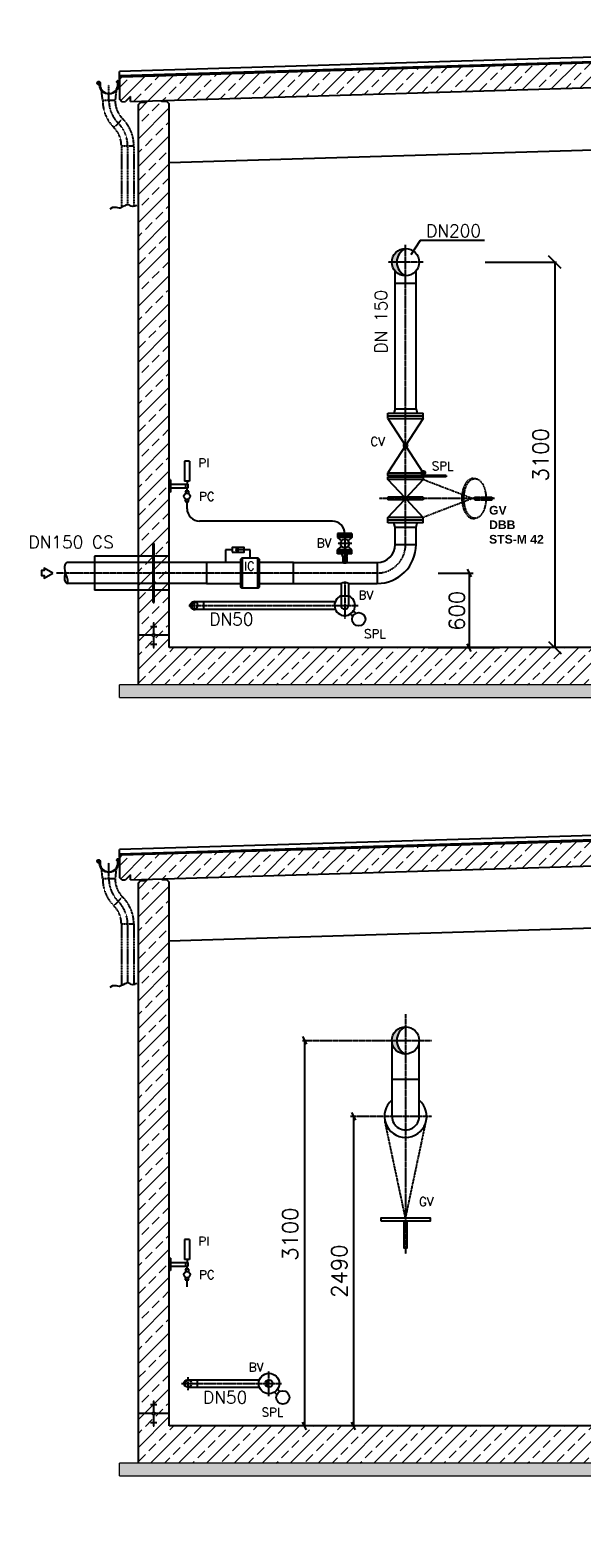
# Model space of a CAD drawing. Header units: millimetres. Extents: x -197187 to 231260338, y -45270 to 70505.
# Tile 14 of 85: x -52347 to -47912, y 2478 to 14603. Entities that reach past the tile are written whole.
import ezdxf
from ezdxf.enums import TextEntityAlignment as Align

# ---------------------------------------------------------------- set-up
doc = ezdxf.new("R2010")
doc.units = ezdxf.units.MM
doc.header["$LTSCALE"] = 0.5
doc.linetypes.add('DASHDOT', pattern=[1, 0.5, -0.25, 0, -0.25])
doc.linetypes.add('HIDDEN', pattern=[0.375, 0.25, -0.125])
for name, color, linetype in [('21', 7, 'Continuous'), ('41', 7, 'Continuous'), ('42', 7, 'Continuous'), ('BEMAßUNG', 7, 'Continuous'), ('Beschriftung', 7, 'Continuous'), ('P-MU050ENTL', 7, 'Continuous'), ('P-MU150AUSL', 7, 'Continuous'), ('P-MU150EINL', 7, 'Continuous'), ('P-MU200AUSL', 7, 'Continuous'), ('P-MU200EINL', 7, 'Continuous'), ('P-MU250AUSL1', 7, 'Continuous')]:
    doc.layers.add(name, color=color, linetype=linetype)
doc.styles.add('ROMANS', font='ROMANS', dxfattribs={"height": 0.2})

# ---------------------------------------------------------------- blocks, each defined once
blk = doc.blocks.new('_Oblique')
at = {"color": 0, "linetype": 'ByBlock', "lineweight": -2}
blk.add_line((-0.5, -0.5), (0.5, 0.5), dxfattribs=at)

msp = doc.modelspace()

# ---------------------------------------------------------------- hatches: boundary and pattern name
at = {"lineweight": 5}
h = msp.add_hatch(dxfattribs=at)
h.set_pattern_fill('ANSI33', color=256, scale=25)
h.set_pattern_definition([(45, (-19236.86, 14314.77), (-112.2532, 112.2532), []), (45, (-19124.61, 14314.77), (-112.2532, 112.2532), [79.375, -39.6875])])
h.paths.add_polyline_path([(-40579.005, 14539.136), (-40598.996, 14558.536), (-51608.947, 14228.238), (-51628.938, 14207.638), (-51628.938, 14046.9), (-51608.947, 14027.5), (-51579.005, 14028.398), (-51539.005, 14069.598), (-51539.005, 14029.598), (-40598.996, 14357.798), (-40579.005, 14378.398)])
h = msp.add_hatch(dxfattribs=at)
h.set_pattern_fill('ANSI33', color=256, scale=25)
h.set_pattern_definition([(45, (-19961.86, 11568.5), (-112.2532, 112.2532), []), (45, (-19849.61, 11568.5), (-112.2532, 112.2532), [79.375, -39.6875])])
h.paths.add_polyline_path([(-40729.005, 9636.898), (-40979.005, 9636.898), (-40979.005, 14316.398), (-40959.014, 14336.998), (-40919.032, 14338.197), (-40919.332, 14348.188), (-40789.278, 14352.09), (-40788.978, 14342.099), (-40748.996, 14343.298), (-40729.005, 14323.898)])
h.paths.add_polyline_path([(-40979.005, 9636.898), (-40729.005, 9636.898), (-40729.005, 9336.898), (-44464.005, 9336.898), (-44464.005, 8836.898), (-45464.005, 8836.898), (-45464.005, 9336.898), (-51479.005, 9336.898), (-51479.005, 14001.398), (-51459.014, 14021.998), (-51419.032, 14023.197), (-51419.332, 14033.188), (-51289.278, 14037.09), (-51288.978, 14027.099), (-51248.996, 14028.298), (-51229.005, 14008.898), (-51229.005, 9636.898), (-45244.005, 9636.898), (-45244.005, 9606.898), (-45214.005, 9606.898), (-45214.005, 9136.898), (-44714.005, 9136.898), (-44714.005, 9606.898), (-44684.005, 9606.898), (-44684.005, 9636.898)])
h = msp.add_hatch(color=256)
h.dxf.hatch_style = 1
h.paths.add_polyline_path([(-50694.766, 10424.001), (-50674.68, 10412.405), (-50674.68, 10435.598)])
h = msp.add_hatch(dxfattribs=at)
h.set_pattern_fill('ANSI33', color=256, scale=25)
h.set_pattern_definition([(45, (-19236.86, 8056.34), (-112.2532, 112.2532), []), (45, (-19124.61, 8056.34), (-112.2532, 112.2532), [79.375, -39.6875])])
h.paths.add_polyline_path([(-40579.005, 8280.707), (-40598.996, 8300.107), (-51608.947, 7969.809), (-51628.938, 7949.209), (-51628.938, 7788.471), (-51608.947, 7769.071), (-51579.005, 7769.969), (-51539.005, 7811.169), (-51539.005, 7771.169), (-40598.996, 8099.369), (-40579.005, 8119.969)])
h = msp.add_hatch(dxfattribs=at)
h.set_pattern_fill('ANSI33', color=256, scale=25)
h.set_pattern_definition([(45, (-19961.86, 5310.06), (-112.2532, 112.2532), []), (45, (-19849.61, 5310.06), (-112.2532, 112.2532), [79.375, -39.6875])])
h.paths.add_polyline_path([(-40729.005, 3378.469), (-40979.005, 3378.469), (-40979.005, 8057.969), (-40959.014, 8078.569), (-40919.032, 8079.768), (-40919.332, 8089.759), (-40789.278, 8093.661), (-40788.978, 8083.67), (-40748.996, 8084.869), (-40729.005, 8065.469)])
h.paths.add_polyline_path([(-40979.005, 3378.469), (-40729.005, 3378.469), (-40729.005, 3078.469), (-44464.005, 3078.469), (-44464.005, 2578.469), (-45464.005, 2578.469), (-45464.005, 3078.469), (-51479.005, 3078.469), (-51479.005, 7742.969), (-51459.014, 7763.569), (-51419.032, 7764.768), (-51419.332, 7774.759), (-51289.278, 7778.661), (-51288.978, 7768.67), (-51248.996, 7769.869), (-51229.005, 7750.469), (-51229.005, 3378.469), (-45244.005, 3378.469), (-45244.005, 3348.469), (-45214.005, 3348.469), (-45214.005, 2878.469), (-44714.005, 2878.469), (-44714.005, 3348.469), (-44684.005, 3348.469), (-44684.005, 3378.469)])
h = msp.add_hatch(color=256)
h.dxf.hatch_style = 1
h.paths.add_polyline_path([(-50427.005, 3749.55, 0.414213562), (-50457.155, 3719.4), (-50443.964, 3719.4, -0.261949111)])
h.paths.add_polyline_path([(-50443.964, 3719.4), (-50457.155, 3719.4, 0.414213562), (-50427.005, 3689.25, -0.261949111)])
at = {"layer": 'Beschriftung', "lineweight": 5}
h = msp.add_hatch(dxfattribs=at)
h.set_pattern_fill('BETON_UNBEWEHRT', color=256, scale=200, angle=90, pattern_type=2)
h.set_pattern_definition([(135, (-25336.86, 54498.937), (-35.35534, -35.35534), [25, -12.5])])
h.paths.add_polyline_path([(-44464.005, 9336.898), (-40579.005, 9336.898), (-40579.005, 9236.898), (-44464.005, 9236.898)])
h.paths.add_polyline_path([(-45464.005, 8836.898), (-44464.005, 8836.898), (-44464.005, 8736.898), (-45464.005, 8736.898)])
h.paths.add_polyline_path([(-51629.005, 9336.898), (-45464.005, 9336.898), (-45464.005, 9236.898), (-51629.005, 9236.898)])
h = msp.add_hatch(dxfattribs=at)
h.set_pattern_fill('BETON_UNBEWEHRT', color=256, scale=200, angle=90, pattern_type=2)
h.set_pattern_definition([(135, (-25336.86, 48240.51), (-35.35534, -35.35534), [25, -12.5])])
h.paths.add_polyline_path([(-44464.005, 3078.469), (-40579.005, 3078.469), (-40579.005, 2978.469), (-44464.005, 2978.469)])
h.paths.add_polyline_path([(-45464.005, 2578.469), (-44464.005, 2578.469), (-44464.005, 2478.469), (-45464.005, 2478.469)])
h.paths.add_polyline_path([(-51629.005, 3078.469), (-45464.005, 3078.469), (-45464.005, 2978.469), (-51629.005, 2978.469)])
at = {"layer": 'P-MU050ENTL', "linetype": 'Continuous', "ltscale": 10}
h = msp.add_hatch(color=256, dxfattribs=at)
h.paths.add_polyline_path([(-51029.005, 10007.048), (-51029.005, 9999.178, -0.191793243), (-51006.777, 9997.268, 0.210262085)])
h.paths.add_polyline_path([(-51029.005, 9999.178), (-51029.005, 10007.048, 0.414213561), (-51059.155, 9976.898), (-51049.712, 9976.898, -0.270691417)])
h.paths.add_polyline_path([(-51049.712, 9976.898), (-51059.155, 9976.898, 0.283796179), (-51042.517, 9949.945, -0.245225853)])
h = msp.add_hatch(color=256, dxfattribs=at)
h.paths.add_polyline_path([(-51102.58, 3719.469), (-51109.155, 3719.469, 0.236445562), (-51097.061, 3695.323, -0.214859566)])
h.paths.add_polyline_path([(-51079.005, 3743.072), (-51079.005, 3749.619, 0.414213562), (-51109.155, 3719.469), (-51102.58, 3719.469, -0.301811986)])
h.paths.add_polyline_path([(-51079.005, 3749.619), (-51079.005, 3743.072, -0.213621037), (-51054.967, 3737.667, 0.234879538)])
at = {"layer": 'P-MU150AUSL', "linetype": 'Continuous', "ltscale": 10}
h = msp.add_hatch(color=256, dxfattribs=at)
h.dxf.hatch_style = 1
h.paths.add_polyline_path([(-49399.733, 12736.898), (-49438.555, 12736.898, 0.414213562), (-49329.005, 12627.348, -0.294762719)])
h.paths.add_polyline_path([(-49329.005, 12846.448, 0.414213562), (-49438.555, 12736.898), (-49399.733, 12736.898, -0.294762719)])
h = msp.add_hatch(color=256, dxfattribs=at)
h.dxf.hatch_style = 1
h.paths.add_polyline_path([(-49399.733, 6478.469), (-49438.555, 6478.469, 0.414213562), (-49329.005, 6368.919, -0.294762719)])
h.paths.add_polyline_path([(-49329.005, 6588.019, 0.414213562), (-49438.555, 6478.469), (-49399.733, 6478.469, -0.294762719)])

# ---------------------------------------------------------------- linework, layer by layer
for p, q in [((-40584.365, 14602.648), (-51628.938, 14271.305)), ((-51608.947, 14228.238), (-40598.996, 14558.536)), ((-41372.505, 14542.334), (-51628.938, 14234.641)), ((-51628.938, 14232.64), (-41372.505, 14540.333)), ((-51539.005, 14029.598), (-40574.005, 14358.548)), ((-51628.938, 14207.638), (-51628.938, 14271.305)), ((-51628.938, 14207.638), (-51608.947, 14228.238)), ((-51628.938, 14207.638), (-51628.938, 14046.9)), ((-51539.005, 14069.598), (-51579.005, 14028.398)), ((-51539.005, 14029.598), (-51539.005, 14069.598)), ((-51608.947, 14027.5), (-51628.938, 14046.9)), ((-51608.947, 14027.5), (-51579.005, 14028.398)), ((-51479.005, 14001.398), (-51459.014, 14021.998)), ((-51479.005, 14001.398), (-51479.005, 9336.898)), ((-51459.014, 14021.998), (-51459.314, 14031.989)), ((-51459.014, 14021.998), (-51419.032, 14023.197)), ((-51419.032, 14023.197), (-51419.332, 14033.188)), ((-51288.978, 14027.099), (-51289.278, 14037.09)), ((-51248.996, 14028.298), (-51288.978, 14027.099)), ((-51248.996, 14028.298), (-51249.296, 14038.289)), ((-51248.996, 14028.298), (-51229.005, 14008.898)), ((-51229.005, 9636.898), (-51229.005, 14008.898)), ((-51229.005, 13538.898), (-40979.005, 13846.398)), ((-50722.968, 10424.001), (-50777.293, 10424.001)), ((-50777.293, 10424.001), (-50777.293, 10321.048)), ((-50579.005, 10424.001), (-50674.68, 10424.001)), ((-50579.005, 10359.398), (-50579.005, 10424.001)), ((-51359.005, 9836.551), (-51349.005, 9836.551)), ((-51359.005, 9833.031), (-51349.005, 9833.031)), ((-51359.005, 9829.511), (-51349.005, 9829.511)), ((-51359.005, 9825.991), (-51349.005, 9825.991)), ((-51359.005, 9822.472), (-51349.005, 9822.472)), ((-51354.005, 9836.898), (-51354.005, 9747.25)), ((-51364.358, 9736.898), (-51479.005, 9736.898)), ((-51379.005, 9808.392), (-51329.005, 9808.392)), ((-51359.005, 9818.952), (-51349.005, 9818.952)), ((-51359.005, 9815.432), (-51349.005, 9815.432)), ((-51359.005, 9811.912), (-51349.005, 9811.912)), ((-51354.005, 9726.545), (-51354.005, 9636.898)), ((-51229.005, 9736.898), (-51343.653, 9736.898)), ((-51379.005, 9665.404), (-51329.005, 9665.404)), ((-51359.005, 9661.884), (-51349.005, 9661.884)), ((-51359.005, 9658.364), (-51349.005, 9658.364)), ((-51359.005, 9654.844), (-51349.005, 9654.844)), ((-51359.005, 9651.324), (-51349.005, 9651.324)), ((-51359.005, 9647.804), (-51349.005, 9647.804)), ((-51359.005, 9644.284), (-51349.005, 9644.284)), ((-51359.005, 9640.764), (-51349.005, 9640.764)), ((-51359.005, 9637.245), (-51349.005, 9637.245)), ((-45244.005, 9636.898), (-51229.005, 9636.898)), ((-40584.365, 8344.219), (-51628.938, 8012.876)), ((-40674.02, 8304.86), (-51628.938, 7976.212)), ((-51628.938, 7974.211), (-40673.96, 8302.861)), ((-51608.947, 7969.809), (-40598.996, 8300.107)), ((-51628.938, 7949.209), (-51628.938, 8012.876)), ((-51539.005, 7771.169), (-40574.005, 8100.119)), ((-51628.938, 7949.209), (-51608.947, 7969.809)), ((-51628.938, 7949.209), (-51628.938, 7788.471)), ((-51608.947, 7769.071), (-51628.938, 7788.471)), ((-51608.947, 7769.071), (-51579.005, 7769.969)), ((-51539.005, 7811.169), (-51579.005, 7769.969)), ((-51539.005, 7771.169), (-51539.005, 7811.169)), ((-51479.005, 7742.969), (-51459.014, 7763.569)), ((-51459.014, 7763.569), (-51459.314, 7773.56)), ((-51459.014, 7763.569), (-51419.032, 7764.768)), ((-51419.032, 7764.768), (-51419.332, 7774.759)), ((-51288.978, 7768.67), (-51289.278, 7778.661)), ((-51248.996, 7769.869), (-51288.978, 7768.67)), ((-51248.996, 7769.869), (-51249.296, 7779.86)), ((-51248.996, 7769.869), (-51229.005, 7750.469)), ((-51479.005, 7742.969), (-51479.005, 3078.469)), ((-51229.005, 3378.469), (-51229.005, 7750.469)), ((-51229.005, 7280.469), (-40979.005, 7587.969)), ((-51379.005, 3549.963), (-51329.005, 3549.963)), ((-51359.005, 3578.122), (-51349.005, 3578.122)), ((-51359.005, 3574.602), (-51349.005, 3574.602)), ((-51359.005, 3571.082), (-51349.005, 3571.082)), ((-51359.005, 3567.563), (-51349.005, 3567.563)), ((-51359.005, 3564.043), (-51349.005, 3564.043)), ((-51359.005, 3560.523), (-51349.005, 3560.523)), ((-51359.005, 3557.003), (-51349.005, 3557.003)), ((-51359.005, 3553.483), (-51349.005, 3553.483)), ((-51354.005, 3578.469), (-51354.005, 3488.822)), ((-51364.358, 3478.469), (-51479.005, 3478.469)), ((-51379.005, 3406.975), (-51329.005, 3406.975)), ((-51359.005, 3403.455), (-51349.005, 3403.455)), ((-51359.005, 3399.935), (-51349.005, 3399.935)), ((-51359.005, 3396.415), (-51349.005, 3396.415)), ((-51354.005, 3468.116), (-51354.005, 3378.469)), ((-51229.005, 3478.469), (-51343.653, 3478.469)), ((-51359.005, 3392.895), (-51349.005, 3392.895)), ((-51359.005, 3389.375), (-51349.005, 3389.375)), ((-51359.005, 3385.856), (-51349.005, 3385.856)), ((-51359.005, 3382.336), (-51349.005, 3382.336)), ((-51359.005, 3378.816), (-51349.005, 3378.816)), ((-45244.005, 3378.469), (-51229.005, 3378.469))]:
    msp.add_line(p, q)
at = {"linetype": 'HIDDEN', "ltscale": 0.5}
for p, q in [((-51763.596, 14036.004), (-51772.572, 14116.789)), ((-51655.357, 14115.882), (-51663.596, 14036.004)), ((-51663.596, 14036.004), (-51763.596, 14036.004)), ((-51603.187, 13890.163), (-51673.897, 13819.452)), ((-51613.488, 13673.611), (-51513.488, 13673.611)), ((-51613.488, 13673.611), (-51613.488, 13177.355)), ((-51513.488, 13673.611), (-51513.488, 13185.882)), ((-51763.596, 7777.575), (-51772.572, 7858.36)), ((-51663.596, 7777.575), (-51763.596, 7777.575)), ((-51655.357, 7857.453), (-51663.596, 7777.575)), ((-51603.187, 7631.734), (-51673.897, 7561.023)), ((-51613.488, 7415.182), (-51513.488, 7415.182)), ((-51613.488, 7415.182), (-51613.488, 6918.926)), ((-51513.488, 7415.182), (-51513.488, 6927.453))]:
    msp.add_line(p, q, dxfattribs=at)
at = {"linetype": 'DASHDOT', "ltscale": 0.2}
for p, q in [((-51713.596, 14036.004), (-51713.596, 14163.966)), ((-51563.488, 13673.611), (-51563.488, 13198.766)), ((-51713.596, 7777.575), (-51713.596, 7905.537)), ((-51563.488, 7415.182), (-51563.488, 6940.337))]:
    msp.add_line(p, q, dxfattribs=at)
at = {"lineweight": 5}
for p, q in [((-45464.005, 9336.898), (-51629.005, 9336.898)), ((-51629.005, 9236.898), (-51629.005, 9336.898)), ((-51629.005, 9236.898), (-45464.005, 9236.898)), ((-45464.005, 3078.469), (-51629.005, 3078.469)), ((-51629.005, 2978.469), (-51629.005, 3078.469)), ((-51629.005, 2978.469), (-45464.005, 2978.469))]:
    msp.add_line(p, q, dxfattribs=at)
for points in [[(-51637.096, 14163.966), (-51639.036, 14151.939, -1), (-51788.156, 14175.993, 2.639263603), (-51796.525, 14169.134), (-51796.23, 14169.147), (-51795.956, 14169.295), (-51795.878, 14169.436), (-51795.849, 14169.65), (-51795.997, 14169.952), (-51799.696, 14174.788), (-51797.736, 14176.56), (-51791.801, 14168.919), (-51791.592, 14168.369), (-51791.641, 14167.163), (-51791.748, 14166.585), (-51791.858, 14166.175), (-51792.221, 14165.716, -3.618393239), (-51784.126, 14175.343, 1), (-51643.066, 14152.589), (-51641.231, 14163.966), (-51641.231, 14190.12, 0.668178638), (-51643.554, 14191.082), (-51650.853, 14183.783), (-51653.74, 14186.669), (-51644.065, 14196.344, -0.668178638), (-51637.096, 14193.458)], [(-51637.096, 7905.537), (-51639.036, 7893.51, -1), (-51788.156, 7917.564, 2.639263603), (-51796.525, 7910.705), (-51796.23, 7910.719), (-51795.956, 7910.866), (-51795.878, 7911.008), (-51795.849, 7911.221), (-51795.997, 7911.523), (-51799.696, 7916.359), (-51797.736, 7918.132), (-51791.801, 7910.49), (-51791.592, 7909.94), (-51791.641, 7908.734), (-51791.748, 7908.156), (-51791.858, 7907.747), (-51792.221, 7907.287, -3.618393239), (-51784.126, 7916.914, 1), (-51643.066, 7894.16), (-51641.231, 7905.537), (-51641.231, 7931.691, 0.668178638), (-51643.554, 7932.653), (-51650.853, 7925.354), (-51653.74, 7928.24), (-51644.065, 7937.915, -0.668178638), (-51637.096, 7935.029)]]:
    msp.add_lwpolyline(points, format="xyb", close=True)
at = {"lineweight": 25}
for points in [[(-51488.989, 13193.849), (-51496.86, 13190.898), (-51502.763, 13188.931), (-51505.715, 13186.964), (-51512.602, 13185.98), (-51521.457, 13184.997), (-51535.231, 13185.98), (-51538.182, 13187.947), (-51542.118, 13190.898), (-51548.021, 13194.832), (-51560.811, 13198.766), (-51569.666, 13198.766), (-51578.521, 13194.832), (-51586.391, 13190.898), (-51600.166, 13184.013), (-51617.875, 13175.162), (-51622.794, 13172.211), (-51629.681, 13171.228), (-51642.472, 13174.178), (-51652.31, 13176.145), (-51661.165, 13176.145), (-51683.794, 13176.145), (-51707.406, 13162.376)], [(-51488.989, 6935.42), (-51496.86, 6932.469), (-51502.763, 6930.502), (-51505.715, 6928.535), (-51512.602, 6927.552), (-51521.457, 6926.568), (-51535.231, 6927.552), (-51538.182, 6929.519), (-51542.118, 6932.469), (-51548.021, 6936.403), (-51560.811, 6940.337), (-51569.666, 6940.337), (-51578.521, 6936.403), (-51586.391, 6932.469), (-51600.166, 6925.585), (-51617.875, 6916.733), (-51622.794, 6913.783), (-51629.681, 6912.799), (-51642.472, 6915.75), (-51652.31, 6917.717), (-51661.165, 6917.717), (-51683.794, 6917.717), (-51707.406, 6903.947)]]:
    msp.add_lwpolyline(points, dxfattribs=at)
for points in [[(-49471.505, 11043.898), (-49186.505, 11043.898), (-49186.505, 11021.898), (-49471.505, 11021.898)], [(-49471.505, 11011.898), (-49186.505, 11011.898), (-49186.505, 10989.898), (-49471.505, 10989.898)], [(-50722.968, 10405.9), (-50626.391, 10405.9), (-50626.391, 10442.103), (-50722.968, 10442.103)], [(-50694.766, 10424.001), (-50674.68, 10412.405), (-50674.68, 10435.598)]]:
    msp.add_lwpolyline(points, close=True)
for centre in [(-51354.005, 9736.898), (-51354.005, 3478.469)]:
    msp.add_circle(centre, 10.353)
at = {"linetype": 'HIDDEN', "ltscale": 0.5}
for centre, radius, start, end in [((-51457.346, 14036.004), 306.25, 180, 225), ((-51457.346, 14036.004), 206.25, 180, 225), ((-51819.738, 13673.611), 306.25, 0, 45), ((-51819.738, 13673.611), 206.25, 0, 45), ((-51457.346, 7777.575), 306.25, 180, 225), ((-51457.346, 7777.575), 206.25, 180, 225), ((-51819.738, 7415.182), 206.25, 0, 45), ((-51819.738, 7415.182), 306.25, 0, 45)]:
    msp.add_arc(centre, radius, start, end, dxfattribs=at)
at = {"linetype": 'DASHDOT', "ltscale": 0.2}
for centre, start, end in [((-51457.346, 14036.004), 180, 225), ((-51819.738, 13673.611), 0, 45), ((-51457.346, 7777.575), 180, 225), ((-51819.738, 7415.182), 0, 45)]:
    msp.add_arc(centre, 256.25, start, end, dxfattribs=at)
at = {"linetype": 'Continuous', "ltscale": 10}
msp.add_arc((-49817.505, 10089.503), 70.064, 64.5121056, 115.487893, dxfattribs=at)
at = {"layer": '21', "linetype": 'Continuous', "ltscale": 10}
for p, q in [((-51085.285, 10754.605), (-51085.285, 10811.455)), ((-51229.005, 4427.855), (-51229.005, 5116.173)), ((-51085.285, 4496.176), (-51085.285, 4553.026))]:
    msp.add_line(p, q, dxfattribs=at)
at = {"layer": '41', "linetype": 'Continuous', "ltscale": 10}
for p, q in [((-51105.285, 11136.455), (-51105.285, 10976.455)), ((-51065.285, 11136.455), (-51105.285, 11136.455)), ((-51065.285, 11136.455), (-51065.285, 10976.455)), ((-51219.005, 10986.455), (-51229.005, 10986.455)), ((-51219.005, 10986.455), (-51219.005, 10886.455)), ((-51219.005, 10951.455), (-51075.285, 10951.455)), ((-51219.005, 10921.455), (-51075.285, 10921.455)), ((-51065.285, 10976.455), (-51105.285, 10976.455)), ((-51095.285, 10921.455), (-51095.285, 10951.455)), ((-51085.285, 10976.455), (-51085.285, 10951.455)), ((-51085.285, 10896.455), (-51085.285, 10921.455)), ((-51075.285, 10921.455), (-51075.285, 10951.455)), ((-51219.005, 10886.455), (-51229.005, 10886.455)), ((-51070.285, 10896.455), (-51100.285, 10896.455)), ((-51100.285, 10896.455), (-51093.606, 10877.53)), ((-51100.285, 10811.455), (-51093.606, 10830.38)), ((-51100.285, 10811.455), (-51070.285, 10811.455)), ((-51070.285, 10896.455), (-51076.965, 10877.53)), ((-51070.285, 10896.455), (-51076.965, 10877.53)), ((-51070.285, 10811.455), (-51076.965, 10830.38)), ((-49917.505, 10654.605), (-50985.285, 10654.605)), ((-49760.005, 10554.605), (-49875.005, 10554.605)), ((-49875.005, 10554.605), (-49875.005, 10522.605)), ((-49760.005, 10554.605), (-49760.005, 10522.605)), ((-49760.005, 10538.605), (-49875.005, 10538.605)), ((-49760.005, 10522.605), (-49875.005, 10522.605)), ((-49875.005, 10522.605), (-49844.145, 10496.306)), ((-49875.005, 10424.605), (-49844.145, 10450.904)), ((-49760.005, 10522.605), (-49790.866, 10496.306)), ((-49760.005, 10424.605), (-49790.866, 10450.904)), ((-49760.005, 10424.605), (-49875.005, 10424.605)), ((-49875.005, 10392.605), (-49875.005, 10424.605)), ((-49760.005, 10408.605), (-49875.005, 10408.605)), ((-49760.005, 10392.605), (-49875.005, 10392.605)), ((-49834.355, 10370.605), (-49840.25, 10392.605)), ((-49800.655, 10370.605), (-49834.355, 10370.605)), ((-49834.355, 10370.605), (-49834.355, 10321.048)), ((-49800.655, 10370.605), (-49794.76, 10392.605)), ((-49800.655, 10370.605), (-49800.655, 10321.048)), ((-49760.005, 10392.605), (-49760.005, 10424.605)), ((-51105.285, 4878.026), (-51105.285, 4718.026)), ((-51065.285, 4878.026), (-51105.285, 4878.026)), ((-51065.285, 4878.026), (-51065.285, 4718.026)), ((-51219.005, 4728.026), (-51229.005, 4728.026)), ((-51219.005, 4628.026), (-51229.005, 4628.026)), ((-51219.005, 4728.026), (-51219.005, 4628.026)), ((-51219.005, 4693.026), (-51075.285, 4693.026)), ((-51219.005, 4663.026), (-51075.285, 4663.026)), ((-51065.285, 4718.026), (-51105.285, 4718.026)), ((-51070.285, 4638.026), (-51100.285, 4638.026)), ((-51100.285, 4638.026), (-51093.606, 4619.101)), ((-51095.285, 4663.026), (-51095.285, 4693.026)), ((-51085.285, 4718.026), (-51085.285, 4693.026)), ((-51085.285, 4638.026), (-51085.285, 4663.026)), ((-51070.285, 4638.026), (-51076.965, 4619.101)), ((-51070.285, 4638.026), (-51076.965, 4619.101)), ((-51075.285, 4663.026), (-51075.285, 4693.026)), ((-51100.285, 4553.026), (-51093.606, 4571.951)), ((-51100.285, 4553.026), (-51070.285, 4553.026)), ((-51070.285, 4553.026), (-51076.965, 4571.951))]:
    msp.add_line(p, q, dxfattribs=at)
at = {"layer": '41', "linetype": 'DASHDOT', "ltscale": 10}
for p, q in [((-49817.505, 10554.605), (-49817.505, 10321.048)), ((-49760.005, 10473.605), (-49875.005, 10473.605))]:
    msp.add_line(p, q, dxfattribs=at)
at = {"layer": '41', "linetype": 'Continuous', "ltscale": 10}
for centre, radius in [((-51085.285, 10853.955), 25), ((-49817.505, 10473.605), 35), ((-51085.285, 4595.526), 25)]:
    msp.add_circle(centre, radius, dxfattribs=at)
for centre, start, end in [((-50985.285, 10754.605), 180, 270), ((-49917.505, 10554.605), 0, 90)]:
    msp.add_arc(centre, 100, start, end, dxfattribs=at)
at = {"layer": 'BEMAßUNG', "linetype": 'Continuous', "ltscale": 10}
for p, q in [((-49212.168, 12912.105), (-49286.716, 12795.324)), ((-48694.465, 12912.105), (-49212.168, 12912.105)), ((-48688.462, 12736.898), (-48116.578, 12736.898)), ((-48129.078, 12736.898), (-48129.078, 9636.898)), ((-49066.37, 10236.898), (-48786.06, 10236.898)), ((-48832.935, 10268.148), (-48801.685, 10205.648)), ((-48817.31, 10236.898), (-48817.31, 9636.898)), ((-48801.685, 9605.648), (-48832.935, 9668.148)), ((-50157.227, 6509.719), (-50125.977, 6447.219)), ((-50141.602, 6478.469), (-50141.602, 3378.469)), ((-49763.06, 5899.719), (-49731.81, 5837.219)), ((-49747.435, 5868.469), (-49747.435, 3378.469)), ((-50125.977, 3347.219), (-50157.227, 3409.719)), ((-49731.81, 3347.219), (-49763.06, 3409.719))]:
    msp.add_line(p, q, dxfattribs=at)
at = {"layer": 'BEMAßUNG'}
msp.add_line((-49146.462, 9636.898), (-48574.578, 9636.898), dxfattribs=at)
at = {"layer": 'P-MU050ENTL', "linetype": 'Continuous', "ltscale": 10}
for p, q in [((-49847.655, 10152.748), (-49847.655, 9976.748)), ((-49787.355, 10152.748), (-49787.355, 9976.748)), ((-51029.005, 10007.048), (-49894.299, 10007.048)), ((-51029.005, 9946.748), (-49894.299, 9946.748)), ((-50953.005, 10007.048), (-50953.005, 9946.748)), ((-49847.655, 10052.748), (-49787.355, 10052.748)), ((-49772.871, 9907.515), (-49753.906, 9888.55)), ((-49748.122, 9932.263), (-49729.157, 9913.298)), ((-51079.005, 3749.55), (-50503.799, 3749.55)), ((-51079.005, 3689.25), (-50503.799, 3689.25)), ((-51003.005, 3749.55), (-51003.005, 3689.25)), ((-50382.371, 3650.017), (-50363.406, 3631.052)), ((-50357.622, 3674.765), (-50338.657, 3655.8))]:
    msp.add_line(p, q, dxfattribs=at)
at = {"layer": 'P-MU050ENTL', "linetype": 'DASHDOT', "ltscale": 10}
for p, q in [((-49817.505, 10169.09), (-49817.505, 9869.093)), ((-51069.874, 9976.898), (-50953.005, 9976.898)), ((-51029.005, 10017.389), (-51029.005, 9936.545)), ((-50953.005, 9976.898), (-49709.875, 9976.898)), ((-51079.005, 3769.995), (-51079.005, 3667.071)), ((-50427.005, 3618.509), (-50427.005, 3820.291)), ((-51129.932, 3719.4), (-51003.005, 3719.4)), ((-51003.005, 3719.4), (-50326.114, 3719.4))]:
    msp.add_line(p, q, dxfattribs=at)
at = {"layer": 'P-MU050ENTL', "linetype": 'Continuous', "ltscale": 10}
for points in [[(-51042.517, 9949.945, -1.201000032), (-51006.777, 9997.268, 0.832639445), (-51042.517, 9949.945)], [(-51097.061, 3695.323, -1.151221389), (-51054.967, 3737.667, 0.868642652), (-51097.061, 3695.323)]]:
    msp.add_lwpolyline(points, format="xyb", dxfattribs=at)
for centre, radius in [((-49705.782, 9865.175), 53.5), ((-50427.005, 3719.4), 82.5), ((-51079.005, 3719.469), 30.15), ((-50427.005, 3719.4), 30.15), ((-50315.282, 3607.677), 53.5)]:
    msp.add_circle(centre, radius, dxfattribs=at)
for centre, radius, start, end in [((-51029.005, 9976.898), 30.15, 243.3749583, 42.5033583), ((-49817.505, 9976.898), 82.5, 111.4355583, 68.5644417), ((-49817.505, 9976.898), 30.15, 180, 0), ((-50408.685, 3719.4), 35.28, 121.284916, 238.715084)]:
    msp.add_arc(centre, radius, start, end, dxfattribs=at)
at = {"layer": 'P-MU150AUSL', "linetype": 'Continuous', "ltscale": 10}
for p, q in [((-49413.155, 11556.898), (-49413.155, 12666.755)), ((-49244.855, 11556.898), (-49244.855, 12666.755)), ((-49413.155, 12568.898), (-49244.855, 12568.898)), ((-49471.505, 11479.898), (-49471.505, 11523.898)), ((-49471.505, 11523.898), (-49186.505, 11523.898)), ((-49413.155, 11556.898), (-49421.998, 11523.898)), ((-49413.155, 11556.898), (-49244.855, 11556.898)), ((-49244.855, 11556.898), (-49236.013, 11523.898)), ((-49186.505, 11479.898), (-49186.505, 11523.898)), ((-49471.505, 11501.898), (-49186.505, 11501.898)), ((-49471.505, 11479.898), (-49186.505, 11479.898)), ((-49471.505, 11479.898), (-49186.505, 11043.898)), ((-49186.505, 11479.898), (-49471.505, 11043.898)), ((-49471.505, 10989.898), (-49338.319, 10846.898)), ((-49449.005, 11011.898), (-49449.005, 11021.898)), ((-49186.505, 10989.898), (-49329.005, 10836.898)), ((-49002.505, 11021.898), (-49186.505, 11021.898)), ((-49002.505, 11011.898), (-49186.505, 11011.898)), ((-49002.505, 11021.898), (-49002.505, 11011.898)), ((-49186.505, 10846.898), (-49471.505, 10846.898)), ((-49471.505, 10846.898), (-49471.505, 10826.898)), ((-49186.505, 10826.898), (-49471.505, 10826.898)), ((-49471.505, 10683.898), (-49338.319, 10826.898)), ((-49186.505, 10683.898), (-49319.692, 10826.898)), ((-49186.505, 10846.898), (-49186.505, 10826.898)), ((-49186.505, 10683.898), (-49471.505, 10683.898)), ((-49471.505, 10639.898), (-49471.505, 10683.898)), ((-49186.505, 10639.898), (-49186.505, 10683.898)), ((-49186.505, 10661.898), (-49471.505, 10661.898)), ((-49186.505, 10639.898), (-49471.505, 10639.898)), ((-49413.155, 10606.898), (-49421.998, 10639.898)), ((-49413.155, 10465.898), (-49413.155, 10606.898)), ((-49413.155, 10606.898), (-49244.855, 10606.898)), ((-49244.855, 10606.898), (-49236.013, 10639.898)), ((-49244.855, 10465.898), (-49244.855, 10606.898)), ((-49413.155, 10465.898), (-49244.855, 10465.898)), ((-51829.005, 10321.048), (-52050.859, 10321.048)), ((-51479.005, 10373.398), (-51829.005, 10373.398)), ((-51829.005, 10373.398), (-51829.005, 10100.398)), ((-50929.005, 10321.048), (-51229.005, 10321.048)), ((-50642.505, 10359.398), (-50642.505, 10114.398)), ((-50515.505, 10114.398), (-50515.505, 10359.398)), ((-50229.005, 10321.048), (-49834.355, 10321.048)), ((-49800.655, 10321.048), (-49558.005, 10321.048)), ((-49558.005, 10321.048), (-49558.005, 10152.748)), ((-51829.005, 10152.748), (-52050.859, 10152.748)), ((-51479.005, 10100.398), (-51829.005, 10100.398)), ((-50929.005, 10152.748), (-51229.005, 10152.748)), ((-50229.005, 10152.748), (-49847.655, 10152.748)), ((-49787.355, 10152.748), (-49558.005, 10152.748)), ((-49438.555, 6478.469), (-49438.555, 6165.469)), ((-49219.455, 6165.469), (-49219.455, 6478.469)), ((-49219.455, 6165.469), (-49438.555, 6165.469)), ((-49438.555, 6165.469), (-49438.555, 5868.464)), ((-49219.455, 5868.469), (-49219.455, 6165.469))]:
    msp.add_line(p, q, dxfattribs=at)
at = {"layer": 'P-MU150AUSL', "linetype": 'HIDDEN', "ltscale": 10}
for p, q in [((-51359.005, 10000.398), (-51359.005, 10473.398)), ((-51359.005, 10473.398), (-51349.005, 10473.398)), ((-51349.005, 10000.398), (-51349.005, 10473.398)), ((-51229.005, 10321.048), (-51829.005, 10321.048)), ((-51229.005, 10373.398), (-51479.005, 10373.398)), ((-51229.005, 10152.748), (-51829.005, 10152.748)), ((-51229.005, 10100.398), (-51479.005, 10100.398)), ((-51359.005, 10000.398), (-51349.005, 10000.398))]:
    msp.add_line(p, q, dxfattribs=at)
at = {"layer": 'P-MU150AUSL', "linetype": 'DASHDOT', "ltscale": 10}
msp.add_line((-49558.005, 10236.898), (-52135.06, 10236.898), dxfattribs=at)
at = {"layer": 'P-MU150AUSL', "linetype": 'Continuous', "ltscale": 10}
for points in [[(-50652.505, 10321.048), (-50929.005, 10321.048), (-50929.005, 10152.748), (-50652.505, 10152.748)], [(-50505.505, 10152.748), (-50229.005, 10152.748), (-50229.005, 10321.048), (-50505.505, 10321.048)]]:
    msp.add_lwpolyline(points, dxfattribs=at)
for points in [[(-50505.505, 10124.398), (-50515.505, 10114.398), (-50642.505, 10114.398), (-50652.505, 10124.398), (-50652.505, 10349.398), (-50642.505, 10359.398), (-50515.505, 10359.398), (-50505.505, 10349.398)], [(-52165.501, 10236.898), (-52234.782, 10276.898), (-52234.782, 10256.898), (-52254.782, 10256.898), (-52254.782, 10216.898), (-52234.782, 10216.898), (-52234.782, 10196.898), (-52165.501, 10236.898)], [(-49529.005, 5028.469), (-49129.005, 5028.469), (-49129.005, 5048.469), (-49529.005, 5048.469)], [(-49339.005, 5028.469), (-49319.005, 5028.469), (-49319.005, 4808.469), (-49339.005, 4808.469)]]:
    msp.add_lwpolyline(points, close=True, dxfattribs=at)
for centre, radius in [((-49329.005, 12736.898), 109.55), ((-49329.005, 11261.898), 15), ((-49329.005, 11261.898), 12), ((-49329.005, 11261.898), 9), ((-49329.005, 11261.898), 6), ((-49329.005, 11261.898), 3), ((-49186.505, 11043.898), 15), ((-49186.505, 11043.898), 12), ((-49186.505, 11043.898), 9), ((-49186.505, 11043.898), 6), ((-49186.505, 11043.898), 3), ((-49329.005, 6478.469), 109.55)]:
    msp.add_circle(centre, radius, dxfattribs=at)
for centre, radius, start, end in [((-49279.528, 12736.898), 120.205, 114.3057935, 245.6942065), ((-49558.005, 10465.898), 144.85, 270, 0), ((-49558.005, 10465.898), 313.15, 270, 0), ((-49817.505, 10386.095), 67.194, 255.4771846, 284.5228154), ((-49279.528, 6478.469), 120.205, 114.3057935, 245.6942065), ((-49329.005, 5868.469), 170, 130.1215865, 49.8784151), ((-49329.005, 5868.469), 109.55, 179.9999996, 360)]:
    msp.add_arc(centre, radius, start, end, dxfattribs=at)
for centre, major_axis, ratio, start_param, end_param in [((-52019.754, 10244.027), (-31.104, 77.02), 0.514276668, 0, 1.570796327), ((-52019.754, 10230.54), (-31.104, -77.02), 0.514276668, 4.831328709, 6.283185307), ((-52080.627, 10218.388), (29.769, -65.64), 0.323935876, 0, 1.570796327)]:
    msp.add_ellipse(centre, major_axis=major_axis, ratio=ratio, start_param=start_param, end_param=end_param, dxfattribs=at)
at = {"layer": 'P-MU200AUSL', "linetype": 'DASHDOT', "ltscale": 10}
for p, q in [((-49329.005, 6689.374), (-49329.005, 4762.132)), ((-50157.227, 6478.469), (-49118.1, 6478.469)), ((-49770.409, 5868.469), (-49118.101, 5868.469)), ((-49329.005, 5048.469), (-49495.312, 5833.225)), ((-49329.005, 5048.469), (-49162.699, 5833.225))]:
    msp.add_line(p, q, dxfattribs=at)
at = {"layer": 'P-MU200EINL', "linetype": 'DASHDOT', "ltscale": 10}
for p, q in [((-49329.005, 10465.898), (-49329.005, 12877.441)), ((-49188.462, 12736.898), (-49469.548, 12736.898)), ((-49186.505, 10989.898), (-48787.917, 10836.898)), ((-48787.917, 10996.898), (-48771.269, 10996.898)), ((-48613.153, 10836.898), (-49540.831, 10836.898)), ((-48787.917, 10836.898), (-49186.505, 10683.898)), ((-48771.269, 10846.898), (-48633.915, 10846.898)), ((-48771.269, 10826.898), (-48633.915, 10826.898)), ((-48787.917, 10676.898), (-48771.269, 10676.898))]:
    msp.add_line(p, q, dxfattribs=at)
msp.add_arc((-49558.005, 10465.898), 229, 270, 0, dxfattribs=at)
msp.add_ellipse((-48787.917, 10836.898), major_axis=(0, 160), ratio=0.554111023, start_param=0, end_param=3.141592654, dxfattribs=at)
for centre, major_axis in [((-48771.269, 10836.898), (0, 160)), ((-48771.269, 10836.898), (0, -10)), ((-48633.915, 10836.898), (0, -10))]:
    msp.add_ellipse(centre, major_axis=major_axis, ratio=0.554111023, dxfattribs=at)

# ---------------------------------------------------------------- block references
at = {"layer": 'BEMAßUNG', "linetype": 'Continuous', "ltscale": 10, "xscale": 100, "yscale": 100, "zscale": 100}
for p, rotation in [((-48129.078, 12736.898), 90), ((-48129.078, 9636.898), 270)]:
    msp.add_blockref('_Oblique', p, dxfattribs=dict(at, rotation=rotation))

# ---------------------------------------------------------------- texts
at = {"layer": '42', "linetype": 'Continuous', "ltscale": 10, "style": 'ROMANS'}
for s, p in [('PI', (-50993.837, 11087.281)), ('PC', (-50989.194, 10817.942)), ('BV', (-50042.438, 10443.683)), ('PI', (-50993.837, 4828.852)), ('PC', (-50989.194, 4559.513))]:
    msp.add_text(s, height=70, dxfattribs=at).set_placement(p)
at = {"layer": 'BEMAßUNG', "linetype": 'Continuous', "ltscale": 10, "style": 'ROMANS'}
for s, p in [('600', (-48916.347, 9771.658)), ('3100', (-50256.305, 4706.616)), ('2490', (-49862.138, 4409.788))]:
    msp.add_text(s, height=125, rotation=90, dxfattribs=at).set_placement(p, align=Align.MIDDLE_LEFT)
at = {"layer": 'BEMAßUNG', "linetype": 'Continuous', "ltscale": 10, "insert": (-48242.816, 11186.898), "char_height": 125, "attachment_point": 5, "rotation": 90, "style": 'ROMANS'}
msp.add_mtext('\\A1;3100', dxfattribs=at)
at = {"layer": 'P-MU050ENTL', "linetype": 'Continuous', "ltscale": 10, "style": 'ROMANS'}
for s, p in [('BV', (-49706.42, 10025.042)), ('SPL', (-49662.081, 9713.559)), ('BV', (-50588.972, 3815.503)), ('SPL', (-50485.933, 3453.174))]:
    msp.add_text(s, height=70, dxfattribs=at).set_placement(p)
at = {"layer": 'P-MU150AUSL', "linetype": 'Continuous', "ltscale": 10, "style": 'ROMANS'}
for s, p in [('DN200', (-48722.311, 12938.479)), ('DN50', (-50551.458, 9815.914)), ('DN50', (-50601.458, 3558.416))]:
    msp.add_text(s, height=100, dxfattribs=at).set_placement(p, align=Align.RIGHT)
for s, height, p in [('CV', 70, (-49611.991, 11260.175)), ('SPL', 70, (-49117.949, 11062.283)), ('DN150 CS', 100, (-52360.375, 10435.69)), ('GV', 70, (-49220.632, 5147.099))]:
    msp.add_text(s, height=height, dxfattribs=at).set_placement(p)
at = {"layer": 'P-MU150EINL', "linetype": 'Continuous', "ltscale": 10, "style": 'ROMANS'}
msp.add_text('DN 150', height=100, rotation=90, dxfattribs=at).set_placement((-49476.758, 12513.472), align=Align.RIGHT)
at = {"layer": 'P-MU200EINL', "linetype": 'Continuous', "ltscale": 10, "insert": (-48657.658, 10777.046), "char_height": 70, "width": 491.56785, "attachment_point": 1, "style": 'ROMANS'}
msp.add_mtext('{\\fArial|b1|i0|c0|p34;GV\\PDBB\\PSTS-M 42}', dxfattribs=at)
at = {"layer": 'P-MU250AUSL1', "linetype": 'Continuous', "ltscale": 10, "style": 'ROMANS'}
msp.add_text('IC', height=70, dxfattribs=at).set_placement((-50628.283, 10258.299))

doc.saveas('drawing.dxf')
